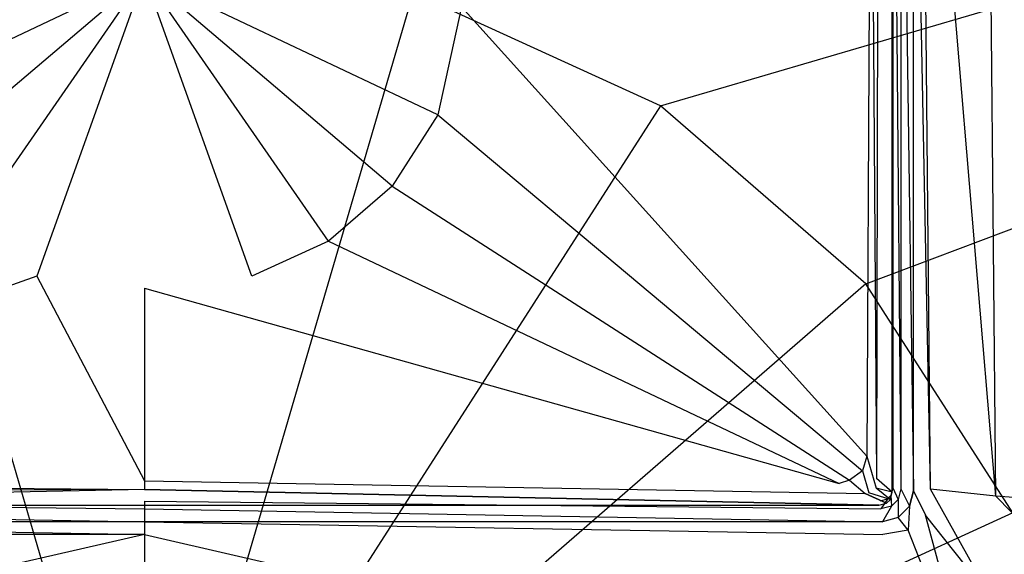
# Model space of a CAD drawing. Extents: x 0 to 0.9, y -0.75 to 0.
# Tile 5 of 7: x 0.434 to 0.561, y -0.168 to -0.099. Entities that reach past the tile are written whole.
import ezdxf

# ---------------------------------------------------------------- set-up
doc = ezdxf.new("R2010")
doc.units = 0
doc.layers.add('L0_ABDCKG_ABLAUF_N_UDA9075ARA24', color=7, linetype='CONTINUOUS')
doc.layers.add('L1_WANNE_N_UDA9075ARA248V___0__', color=7, linetype='CONTINUOUS')

msp = doc.modelspace()

# ---------------------------------------------------------------- linework, layer by layer
at = {"layer": 'L0_ABDCKG_ABLAUF_N_UDA9075ARA24', "color": 8}
for points, invisible_edges in [([(0.54389, -0.053169, 0.039604), (0.544667, -0.157852, 0.039604), (0.544878, -0.047765, 0.039604), (0.54389, -0.053169, 0.039604)], 14), ([(0.544878, -0.047765, 0.039604), (0.544667, -0.157852, 0.039604), (0.546667, -0.047765, 0.037604), (0.544878, -0.047765, 0.039604)], 14), ([(0.546668, -0.159593, 0.037604), (0.546667, -0.047765, 0.037604), (0.544667, -0.157852, 0.039604), (0.546668, -0.159593, 0.037604)], 14), ([(0.546668, -0.159593, 0.037604), (0.546668, -0.047812, 0.035769), (0.546667, -0.047765, 0.037604), (0.546668, -0.159593, 0.037604)], 14), ([(0.546668, -0.047812, 0.035769), (0.546668, -0.159593, 0.037604), (0.546668, -0.159608, 0.035769), (0.546668, -0.047812, 0.035769)], 13), ([(0.491002, -0.096856, 0.039604), (0.543412, -0.154934, 0.039604), (0.54389, -0.053169, 0.039604), (0.491002, -0.096856, 0.039604)], 14), ([(0.544667, -0.157852, 0.039604), (0.54389, -0.053169, 0.039604), (0.543412, -0.154934, 0.039604), (0.544667, -0.157852, 0.039604)], 13), ([(0.45, -0.09284, 0.039604), (0.408998, -0.096856, 0.039604), (0.412068, -0.11085, 0.039604), (0.45, -0.09284, 0.039604)], 14), ([(0.45, -0.09284, 0.039604), (0.412068, -0.11085, 0.039604), (0.417947, -0.120034, 0.039604), (0.45, -0.09284, 0.039604)], 14), ([(0.45, -0.09284, 0.039604), (0.417947, -0.120034, 0.039604), (0.426195, -0.127171, 0.039604), (0.45, -0.09284, 0.039604)], 14), ([(0.45, -0.09284, 0.039604), (0.426195, -0.127171, 0.039604), (0.436099, -0.131689, 0.039604), (0.45, -0.09284, 0.039604)], 14), ([(0.45, -0.09284, 0.039604), (0.436099, -0.131689, 0.039604), (0.45, -0.133219, 0.039604), (0.45, -0.09284, 0.039604)], 14), ([(0.491002, -0.096856, 0.039604), (0.45, -0.09284, 0.039604), (0.487932, -0.11085, 0.039604), (0.491002, -0.096856, 0.039604)], 14), ([(0.463901, -0.131689, 0.039604), (0.45, -0.09284, 0.039604), (0.45, -0.133219, 0.039604), (0.463901, -0.131689, 0.039604)], 14), ([(0.487932, -0.11085, 0.039604), (0.45, -0.09284, 0.039604), (0.482053, -0.120034, 0.039604), (0.487932, -0.11085, 0.039604)], 14), ([(0.482053, -0.120034, 0.039604), (0.45, -0.09284, 0.039604), (0.473805, -0.127171, 0.039604), (0.482053, -0.120034, 0.039604)], 14), ([(0.473805, -0.127171, 0.039604), (0.45, -0.09284, 0.039604), (0.463901, -0.131689, 0.039604), (0.473805, -0.127171, 0.039604)], 14), ([(0.543412, -0.154934, 0.039604), (0.491002, -0.096856, 0.039604), (0.487932, -0.11085, 0.039604), (0.543412, -0.154934, 0.039604)], 13), ([(0.542831, -0.156866, 0.039604), (0.487932, -0.11085, 0.039604), (0.482053, -0.120034, 0.039604), (0.542831, -0.156866, 0.039604)], 13), ([(0.487932, -0.11085, 0.039604), (0.542831, -0.156866, 0.039604), (0.543412, -0.154934, 0.039604), (0.487932, -0.11085, 0.039604)], 14), ([(0.541175, -0.158034, 0.039604), (0.482053, -0.120034, 0.039604), (0.473805, -0.127171, 0.039604), (0.541175, -0.158034, 0.039604)], 13), ([(0.482053, -0.120034, 0.039604), (0.541175, -0.158034, 0.039604), (0.542831, -0.156866, 0.039604), (0.482053, -0.120034, 0.039604)], 14), ([(0.426195, -0.127171, 0.039604), (0.360161, -0.158484, 0.039604), (0.436099, -0.131689, 0.039604), (0.426195, -0.127171, 0.039604)], 14), ([(0.539839, -0.158484, 0.039604), (0.473805, -0.127171, 0.039604), (0.463901, -0.131689, 0.039604), (0.539839, -0.158484, 0.039604)], 13), ([(0.473805, -0.127171, 0.039604), (0.539839, -0.158484, 0.039604), (0.541175, -0.158034, 0.039604), (0.473805, -0.127171, 0.039604)], 14), ([(0.45, -0.158149, 0.039604), (0.436099, -0.131689, 0.039604), (0.360161, -0.158484, 0.039604), (0.45, -0.158149, 0.039604)], 13), ([(0.436099, -0.131689, 0.039604), (0.45, -0.158149, 0.039604), (0.45, -0.133219, 0.039604), (0.436099, -0.131689, 0.039604)], 14), ([(0.45, -0.133219, 0.039604), (0.539839, -0.158484, 0.039604), (0.463901, -0.131689, 0.039604), (0.45, -0.133219, 0.039604)], 14), ([(0.539839, -0.158484, 0.039604), (0.45, -0.133219, 0.039604), (0.45, -0.158149, 0.039604), (0.539839, -0.158484, 0.039604)], 13), ([(0.544613, -0.159096, 0.039604), (0.543412, -0.154934, 0.039604), (0.542831, -0.156866, 0.039604), (0.544613, -0.159096, 0.039604)], 13), ([(0.543412, -0.154934, 0.039604), (0.544613, -0.159096, 0.039604), (0.544667, -0.157852, 0.039604), (0.543412, -0.154934, 0.039604)], 14), ([(0.543653, -0.159698, 0.039604), (0.542831, -0.156866, 0.039604), (0.541175, -0.158034, 0.039604), (0.543653, -0.159698, 0.039604)], 13), ([(0.542831, -0.156866, 0.039604), (0.543653, -0.159698, 0.039604), (0.544613, -0.159096, 0.039604), (0.542831, -0.156866, 0.039604)], 14), ([(0.45, -0.15925, 0.039604), (0.360161, -0.158484, 0.039604), (0.356814, -0.159762, 0.039604), (0.45, -0.15925, 0.039604)], 13), ([(0.360161, -0.158484, 0.039604), (0.45, -0.15925, 0.039604), (0.45, -0.158149, 0.039604), (0.360161, -0.158484, 0.039604)], 14), ([(0.543186, -0.159762, 0.039604), (0.45, -0.158149, 0.039604), (0.45, -0.15925, 0.039604), (0.543186, -0.159762, 0.039604)], 13), ([(0.45, -0.158149, 0.039604), (0.543186, -0.159762, 0.039604), (0.539839, -0.158484, 0.039604), (0.45, -0.158149, 0.039604)], 14), ([(0.543186, -0.159762, 0.039604), (0.541175, -0.158034, 0.039604), (0.539839, -0.158484, 0.039604), (0.543186, -0.159762, 0.039604)], 13), ([(0.541175, -0.158034, 0.039604), (0.543186, -0.159762, 0.039604), (0.543653, -0.159698, 0.039604), (0.541175, -0.158034, 0.039604)], 14), ([(0.546407, -0.160566, 0.037604), (0.544613, -0.159096, 0.039604), (0.543653, -0.159698, 0.039604), (0.546407, -0.160566, 0.037604)], 14), ([(0.546668, -0.159593, 0.037604), (0.544667, -0.157852, 0.039604), (0.544613, -0.159096, 0.039604), (0.546668, -0.159593, 0.037604)], 14), ([(0.546668, -0.159593, 0.037604), (0.544613, -0.159096, 0.039604), (0.546407, -0.160566, 0.037604), (0.546668, -0.159593, 0.037604)], 14), ([(0.45, -0.15925, 0.039604), (0.356814, -0.159762, 0.039604), (0.355021, -0.161283, 0.037604), (0.45, -0.15925, 0.039604)], 14), ([(0.45, -0.15925, 0.039604), (0.355021, -0.161283, 0.037604), (0.45, -0.161282, 0.037604), (0.45, -0.15925, 0.039604)], 14), ([(0.544979, -0.161283, 0.037604), (0.45, -0.15925, 0.039604), (0.45, -0.161282, 0.037604), (0.544979, -0.161283, 0.037604)], 14), ([(0.45, -0.15925, 0.039604), (0.544979, -0.161283, 0.037604), (0.543186, -0.159762, 0.039604), (0.45, -0.15925, 0.039604)], 14), ([(0.543186, -0.159762, 0.039604), (0.545951, -0.161022, 0.037604), (0.543653, -0.159698, 0.039604), (0.543186, -0.159762, 0.039604)], 14), ([(0.545951, -0.161022, 0.037604), (0.543186, -0.159762, 0.039604), (0.544979, -0.161283, 0.037604), (0.545951, -0.161022, 0.037604)], 14), ([(0.546407, -0.160566, 0.037604), (0.543653, -0.159698, 0.039604), (0.545951, -0.161022, 0.037604), (0.546407, -0.160566, 0.037604)], 14), ([(0.546407, -0.160566, 0.037604), (0.546668, -0.159608, 0.035769), (0.546668, -0.159593, 0.037604), (0.546407, -0.160566, 0.037604)], 14), ([(0.546668, -0.159608, 0.035769), (0.546407, -0.160566, 0.037604), (0.546408, -0.160581, 0.035769), (0.546668, -0.159608, 0.035769)], 13), ([(0.45, -0.161282, 0.037604), (0.355021, -0.161297, 0.035769), (0.45, -0.161297, 0.035769), (0.45, -0.161282, 0.037604)], 13), ([(0.355021, -0.161297, 0.035769), (0.45, -0.161282, 0.037604), (0.355021, -0.161283, 0.037604), (0.355021, -0.161297, 0.035769)], 14), ([(0.45, -0.161297, 0.035769), (0.544979, -0.161283, 0.037604), (0.45, -0.161282, 0.037604), (0.45, -0.161297, 0.035769)], 14), ([(0.544979, -0.161283, 0.037604), (0.45, -0.161297, 0.035769), (0.544979, -0.161297, 0.035769), (0.544979, -0.161283, 0.037604)], 13), ([(0.544979, -0.161283, 0.037604), (0.545952, -0.161037, 0.035769), (0.545951, -0.161022, 0.037604), (0.544979, -0.161283, 0.037604)], 14), ([(0.545952, -0.161037, 0.035769), (0.544979, -0.161283, 0.037604), (0.544979, -0.161297, 0.035769), (0.545952, -0.161037, 0.035769)], 13), ([(0.545951, -0.161022, 0.037604), (0.546408, -0.160581, 0.035769), (0.546407, -0.160566, 0.037604), (0.545951, -0.161022, 0.037604)], 14), ([(0.546408, -0.160581, 0.035769), (0.545951, -0.161022, 0.037604), (0.545952, -0.161037, 0.035769), (0.546408, -0.160581, 0.035769)], 13)]:
    msp.add_3dface(points, dxfattribs=dict(at, invisible_edges=invisible_edges))
at = {"layer": 'L1_WANNE_N_UDA9075ARA248V___0__', "color": 8}
for points, invisible_edges in [([(0.889601, -0.000171), (0.51673, -0.109667), (0.484774, -0.095058), (0.889601, -0.000171)], 13), ([(0.51673, -0.109667), (0.889601, -0.000171), (0.893404, -0.000197), (0.51673, -0.109667)], 14), ([(0.893404, -0.000197), (0.54328, -0.132696), (0.51673, -0.109667), (0.893404, -0.000197)], 13), ([(0.54328, -0.132696), (0.893404, -0.000197), (0.89645, -0.001043), (0.54328, -0.132696)], 14), ([(0.89645, -0.001043), (0.562274, -0.16228), (0.54328, -0.132696), (0.89645, -0.001043)], 13), ([(0.547803, -0.159193, 0.034824), (0.54679, -0.04701, 0.035753), (0.54679, -0.15906, 0.035753), (0.547803, -0.159193, 0.034824)], 13), ([(0.54679, -0.04701, 0.035753), (0.547803, -0.159193, 0.034824), (0.547803, -0.04701, 0.034824), (0.54679, -0.04701, 0.035753)], 14), ([(0.549455, -0.159411, 0.034475), (0.547803, -0.04701, 0.034824), (0.547803, -0.159193, 0.034824), (0.549455, -0.159411, 0.034475)], 13), ([(0.547803, -0.04701, 0.034824), (0.549455, -0.159411, 0.034475), (0.549455, -0.04701, 0.034475), (0.547803, -0.04701, 0.034824)], 14), ([(0.549455, -0.04701, 0.037658), (0.549455, -0.159411, 0.037916), (0.549455, -0.159411, 0.039163), (0.549455, -0.04701, 0.037658)], 13), ([(0.549455, -0.159411, 0.037916), (0.549455, -0.04701, 0.037658), (0.549455, -0.04701, 0.036411), (0.549455, -0.159411, 0.037916)], 14), ([(0.551648, -0.159195, 0.039244), (0.549455, -0.04701, 0.037658), (0.549455, -0.159411, 0.039163), (0.551648, -0.159195, 0.039244)], 14), ([(0.551648, -0.159195, 0.039244), (0.550576, -0.047041, 0.037822), (0.549455, -0.04701, 0.037658), (0.551648, -0.159195, 0.039244)], 14), ([(0.549455, -0.04701, 0.036411), (0.549455, -0.159411, 0.034475), (0.549455, -0.159411, 0.037916), (0.549455, -0.04701, 0.036411)], 13), ([(0.549455, -0.159411, 0.034475), (0.549455, -0.04701, 0.036411), (0.549455, -0.04701, 0.034475), (0.549455, -0.159411, 0.034475)], 14), ([(0.560088, -0.160102, 0.039585), (0.550576, -0.047041, 0.037822), (0.551648, -0.159195, 0.039244), (0.560088, -0.160102, 0.039585)], 14), ([(0.560088, -0.160102, 0.039585), (0.559058, -0.047111, 0.038214), (0.550576, -0.047041, 0.037822), (0.560088, -0.160102, 0.039585)], 14), ([(0.778286, -0.178235, 0.046398), (0.559058, -0.047111, 0.038214), (0.560088, -0.160102, 0.039585), (0.778286, -0.178235, 0.046398)], 14), ([(0.778286, -0.178235, 0.046398), (0.778094, -0.048508, 0.04606), (0.559058, -0.047111, 0.038214), (0.778286, -0.178235, 0.046398)], 14), ([(0.45, -0.213606), (0.415226, -0.095058), (0.45, -0.090054), (0.45, -0.213606)], 14), ([(0.484774, -0.095058), (0.45, -0.213606), (0.45, -0.090054), (0.484774, -0.095058)], 14), ([(0.45, -0.213606), (0.38327, -0.109667), (0.415226, -0.095058), (0.45, -0.213606)], 14), ([(0.51673, -0.109667), (0.45, -0.213606), (0.484774, -0.095058), (0.51673, -0.109667)], 14), ([(0.45, -0.213606), (0.35672, -0.132696), (0.38327, -0.109667), (0.45, -0.213606)], 14), ([(0.54328, -0.132696), (0.45, -0.213606), (0.51673, -0.109667), (0.54328, -0.132696)], 14), ([(0.45, -0.213606), (0.337726, -0.16228), (0.35672, -0.132696), (0.45, -0.213606)], 14), ([(0.562274, -0.16228), (0.45, -0.213606), (0.54328, -0.132696), (0.562274, -0.16228)], 14), ([(0.547437, -0.160559, 0.034824), (0.54679, -0.15906, 0.035753), (0.546529, -0.160035, 0.035753), (0.547437, -0.160559, 0.034824)], 13), ([(0.54679, -0.15906, 0.035753), (0.547437, -0.160559, 0.034824), (0.547803, -0.159193, 0.034824), (0.54679, -0.15906, 0.035753)], 14), ([(0.546597, -0.1614, 0.034824), (0.546529, -0.160035, 0.035753), (0.546073, -0.160491, 0.035753), (0.546597, -0.1614, 0.034824)], 13), ([(0.546529, -0.160035, 0.035753), (0.546597, -0.1614, 0.034824), (0.547437, -0.160559, 0.034824), (0.546529, -0.160035, 0.035753)], 14), ([(0.548919, -0.161415, 0.034475), (0.547803, -0.159193, 0.034824), (0.547437, -0.160559, 0.034824), (0.548919, -0.161415, 0.034475)], 13), ([(0.547803, -0.159193, 0.034824), (0.548919, -0.161415, 0.034475), (0.549455, -0.159411, 0.034475), (0.547803, -0.159193, 0.034824)], 14), ([(0.548919, -0.161415, 0.039179), (0.549455, -0.159411, 0.037916), (0.548919, -0.161415, 0.037937), (0.548919, -0.161415, 0.039179)], 13), ([(0.549455, -0.159411, 0.037916), (0.548919, -0.161415, 0.039179), (0.549455, -0.159411, 0.039163), (0.549455, -0.159411, 0.037916)], 14), ([(0.550988, -0.162594, 0.03926), (0.549455, -0.159411, 0.039163), (0.548919, -0.161415, 0.039179), (0.550988, -0.162594, 0.03926)], 13), ([(0.549455, -0.159411, 0.037916), (0.548919, -0.161415, 0.034475), (0.548919, -0.161415, 0.037937), (0.549455, -0.159411, 0.037916)], 13), ([(0.548919, -0.161415, 0.034475), (0.549455, -0.159411, 0.037916), (0.549455, -0.159411, 0.034475), (0.548919, -0.161415, 0.034475)], 14), ([(0.549455, -0.159411, 0.039163), (0.550988, -0.162594, 0.03926), (0.551648, -0.159195, 0.039244), (0.549455, -0.159411, 0.039163)], 14), ([(0.559439, -0.173179, 0.0396), (0.551648, -0.159195, 0.039244), (0.550988, -0.162594, 0.03926), (0.559439, -0.173179, 0.0396)], 14), ([(0.560088, -0.160102, 0.039585), (0.551648, -0.159195, 0.039244), (0.559439, -0.173179, 0.0396), (0.560088, -0.160102, 0.039585)], 14), ([(0.777862, -0.384753, 0.046402), (0.560088, -0.160102, 0.039585), (0.559439, -0.173179, 0.0396), (0.777862, -0.384753, 0.046402)], 14), ([(0.778286, -0.178235, 0.046398), (0.560088, -0.160102, 0.039585), (0.777862, -0.384753, 0.046402), (0.778286, -0.178235, 0.046398)], 14), ([(0.45, -0.161766, 0.034824), (0.354901, -0.160753, 0.035753), (0.354767, -0.161766, 0.034824), (0.45, -0.161766, 0.034824)], 13), ([(0.354901, -0.160753, 0.035753), (0.45, -0.161766, 0.034824), (0.45, -0.160753, 0.035753), (0.354901, -0.160753, 0.035753)], 14), ([(0.545233, -0.161766, 0.034824), (0.45, -0.160753, 0.035753), (0.45, -0.161766, 0.034824), (0.545233, -0.161766, 0.034824)], 13), ([(0.45, -0.160753, 0.035753), (0.545233, -0.161766, 0.034824), (0.545099, -0.160753, 0.035753), (0.45, -0.160753, 0.035753)], 14), ([(0.545233, -0.161766, 0.034824), (0.546073, -0.160491, 0.035753), (0.545099, -0.160753, 0.035753), (0.545233, -0.161766, 0.034824)], 13), ([(0.546073, -0.160491, 0.035753), (0.545233, -0.161766, 0.034824), (0.546597, -0.1614, 0.034824), (0.546073, -0.160491, 0.035753)], 14), ([(0.54545, -0.16342, 0.034475), (0.546597, -0.1614, 0.034824), (0.545233, -0.161766, 0.034824), (0.54545, -0.16342, 0.034475)], 13), ([(0.546597, -0.1614, 0.034824), (0.54545, -0.16342, 0.034475), (0.547453, -0.162883, 0.034475), (0.546597, -0.1614, 0.034824)], 14), ([(0.547453, -0.162883, 0.034475), (0.547437, -0.160559, 0.034824), (0.546597, -0.1614, 0.034824), (0.547453, -0.162883, 0.034475)], 13), ([(0.547437, -0.160559, 0.034824), (0.547453, -0.162883, 0.034475), (0.548919, -0.161415, 0.034475), (0.547437, -0.160559, 0.034824)], 14), ([(0.548919, -0.161415, 0.039179), (0.547453, -0.162883, 0.037955), (0.547453, -0.162883, 0.039197), (0.548919, -0.161415, 0.039179)], 13), ([(0.547453, -0.162883, 0.037955), (0.548919, -0.161415, 0.039179), (0.548919, -0.161415, 0.037937), (0.547453, -0.162883, 0.037955)], 14), ([(0.548761, -0.164535, 0.039278), (0.548919, -0.161415, 0.039179), (0.547453, -0.162883, 0.039197), (0.548761, -0.164535, 0.039278)], 13), ([(0.548919, -0.161415, 0.037937), (0.547453, -0.162883, 0.034475), (0.547453, -0.162883, 0.037955), (0.548919, -0.161415, 0.037937)], 13), ([(0.547453, -0.162883, 0.034475), (0.548919, -0.161415, 0.037937), (0.548919, -0.161415, 0.034475), (0.547453, -0.162883, 0.034475)], 14), ([(0.548919, -0.161415, 0.039179), (0.548761, -0.164535, 0.039278), (0.550988, -0.162594, 0.03926), (0.548919, -0.161415, 0.039179)], 14), ([(0.45, -0.213606), (0.327829, -0.196022), (0.337726, -0.16228), (0.45, -0.213606)], 14), ([(0.45, -0.16342, 0.034475), (0.354767, -0.161766, 0.034824), (0.35455, -0.16342, 0.034475), (0.45, -0.16342, 0.034475)], 13), ([(0.354767, -0.161766, 0.034824), (0.45, -0.16342, 0.034475), (0.45, -0.161766, 0.034824), (0.354767, -0.161766, 0.034824)], 14), ([(0.54545, -0.16342, 0.034475), (0.45, -0.161766, 0.034824), (0.45, -0.16342, 0.034475), (0.54545, -0.16342, 0.034475)], 13), ([(0.45, -0.161766, 0.034824), (0.54545, -0.16342, 0.034475), (0.545233, -0.161766, 0.034824), (0.45, -0.161766, 0.034824)], 14), ([(0.572171, -0.196022), (0.45, -0.213606), (0.562274, -0.16228), (0.572171, -0.196022)], 14), ([(0.54545, -0.16342, 0.037966), (0.547453, -0.162883, 0.039197), (0.547453, -0.162883, 0.037955), (0.54545, -0.16342, 0.037966)], 13), ([(0.547453, -0.162883, 0.039197), (0.54545, -0.16342, 0.037966), (0.54545, -0.16342, 0.039213), (0.547453, -0.162883, 0.039197)], 14), ([(0.547453, -0.162883, 0.039197), (0.54545, -0.16342, 0.039213), (0.545475, -0.165061, 0.039352), (0.547453, -0.162883, 0.039197)], 14), ([(0.54545, -0.16342, 0.034475), (0.547453, -0.162883, 0.037955), (0.547453, -0.162883, 0.034475), (0.54545, -0.16342, 0.034475)], 13), ([(0.547453, -0.162883, 0.037955), (0.54545, -0.16342, 0.034475), (0.54545, -0.16342, 0.037966), (0.547453, -0.162883, 0.037955)], 14), ([(0.548761, -0.164535, 0.039278), (0.547453, -0.162883, 0.039197), (0.545475, -0.165061, 0.039352), (0.548761, -0.164535, 0.039278)], 14), ([(0.557403, -0.186284, 0.039618), (0.550988, -0.162594, 0.03926), (0.548761, -0.164535, 0.039278), (0.557403, -0.186284, 0.039618)], 14), ([(0.559439, -0.173179, 0.0396), (0.550988, -0.162594, 0.03926), (0.557403, -0.186284, 0.039618), (0.559439, -0.173179, 0.0396)], 14), ([(0.45, -0.165061, 0.039276), (0.35455, -0.16342, 0.039213), (0.354525, -0.165061, 0.039352), (0.45, -0.165061, 0.039276)], 13), ([(0.35455, -0.16342, 0.039213), (0.45, -0.165061, 0.039276), (0.45, -0.16342, 0.039135), (0.35455, -0.16342, 0.039213)], 14), ([(0.35455, -0.16342, 0.037966), (0.45, -0.16342, 0.034475), (0.35455, -0.16342, 0.034475), (0.35455, -0.16342, 0.037966)], 13), ([(0.45, -0.16342, 0.034475), (0.35455, -0.16342, 0.037966), (0.45, -0.16342, 0.037888), (0.45, -0.16342, 0.034475)], 14), ([(0.35455, -0.16342, 0.037966), (0.45, -0.16342, 0.039135), (0.45, -0.16342, 0.037888), (0.35455, -0.16342, 0.037966)], 13), ([(0.45, -0.16342, 0.039135), (0.35455, -0.16342, 0.037966), (0.35455, -0.16342, 0.039213), (0.45, -0.16342, 0.039135)], 14), ([(0.545475, -0.165061, 0.039352), (0.45, -0.16342, 0.039135), (0.45, -0.165061, 0.039276), (0.545475, -0.165061, 0.039352)], 13), ([(0.45, -0.16342, 0.039135), (0.545475, -0.165061, 0.039352), (0.54545, -0.16342, 0.039213), (0.45, -0.16342, 0.039135)], 14), ([(0.45, -0.16342, 0.037888), (0.54545, -0.16342, 0.034475), (0.45, -0.16342, 0.034475), (0.45, -0.16342, 0.037888)], 13), ([(0.54545, -0.16342, 0.034475), (0.45, -0.16342, 0.037888), (0.54545, -0.16342, 0.037966), (0.54545, -0.16342, 0.034475)], 14), ([(0.45, -0.16342, 0.039135), (0.54545, -0.16342, 0.037966), (0.45, -0.16342, 0.037888), (0.45, -0.16342, 0.039135)], 13), ([(0.54545, -0.16342, 0.037966), (0.45, -0.16342, 0.039135), (0.54545, -0.16342, 0.039213), (0.54545, -0.16342, 0.037966)], 14), ([(0.355456, -0.186808, 0.039689), (0.45, -0.165061, 0.039276), (0.354525, -0.165061, 0.039352), (0.355456, -0.186808, 0.039689)], 13), ([(0.45, -0.165061, 0.039276), (0.355456, -0.186808, 0.039689), (0.45, -0.186808, 0.039615), (0.45, -0.165061, 0.039276)], 14), ([(0.544544, -0.186808, 0.039689), (0.45, -0.165061, 0.039276), (0.45, -0.186808, 0.039615), (0.544544, -0.186808, 0.039689)], 13), ([(0.45, -0.165061, 0.039276), (0.544544, -0.186808, 0.039689), (0.545475, -0.165061, 0.039352), (0.45, -0.165061, 0.039276)], 14), ([(0.548761, -0.164535, 0.039278), (0.545475, -0.165061, 0.039352), (0.544544, -0.186808, 0.039689), (0.548761, -0.164535, 0.039278)], 14), ([(0.557403, -0.186284, 0.039618), (0.548761, -0.164535, 0.039278), (0.544544, -0.186808, 0.039689), (0.557403, -0.186284, 0.039618)], 14)]:
    msp.add_3dface(points, dxfattribs=dict(at, invisible_edges=invisible_edges))

doc.saveas('drawing.dxf')
